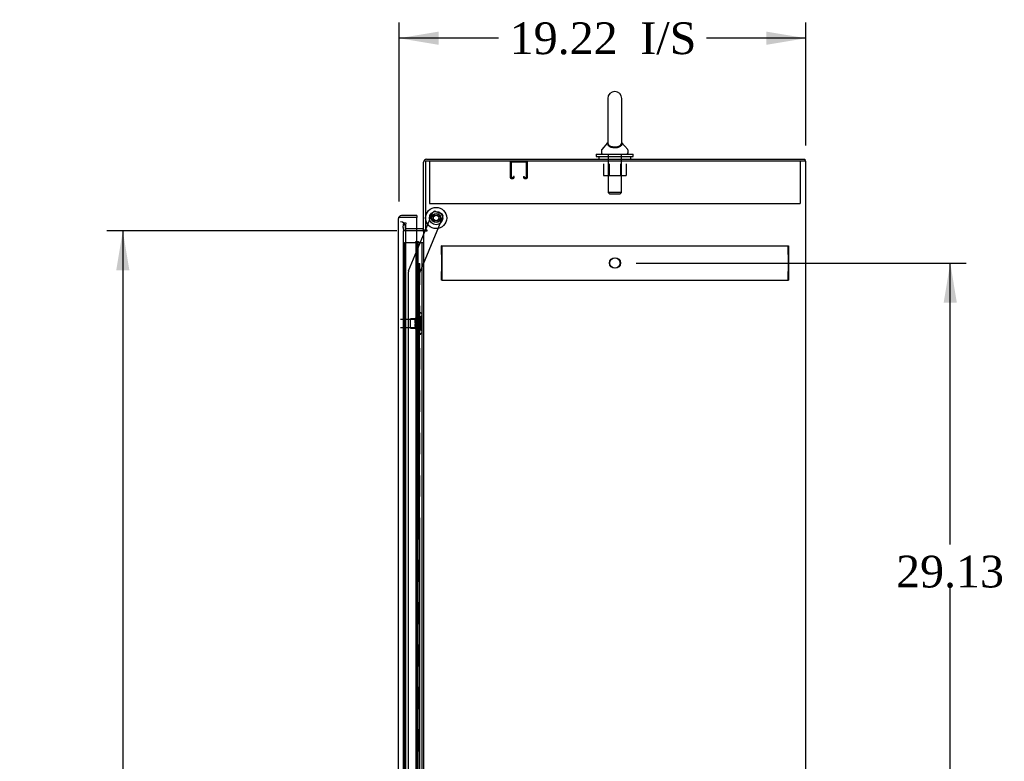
# Model space of a CAD drawing. Header units: inches. Extents: x 1 to 299, y -2 to 199.
# Tile 7 of 12: x 124 to 171, y 107 to 142. Entities that reach past the tile are written whole.
import ezdxf
from ezdxf.enums import TextEntityAlignment as Align
from ezdxf.lldxf.tags import DXFTag

# ---------------------------------------------------------------- set-up
doc = ezdxf.new("R2010")
doc.units = ezdxf.units.IN
doc.header["$MEASUREMENT"] = 0
for name, color, linetype in [('COM50677-2', 7, 'Continuous'), ('COM53964-1', 7, 'Continuous'), ('COM54746-60', 7, 'Continuous'), ('COM55914', 7, 'Continuous'), ('COM56670-3', 7, 'Continuous'), ('COM70220', 7, 'Continuous'), ('COM70839-3', 7, 'Continuous'), ('COM71199-4', 7, 'Continuous'), ('COM71210-4', 7, 'Continuous'), ('Default', 7, 'Continuous'), ('NTS18024', 7, 'Continuous'), ('NTS18147', 7, 'Continuous'), ('ROL87452', 7, 'Continuous'), ('RVT17786', 7, 'Continuous'), ('SCS86414', 7, 'Continuous'), ('STD26122', 7, 'Continuous'), ('WAF25376', 7, 'Continuous'), ('WAF25377', 7, 'Continuous'), ('WAM254785', 7, 'Continuous'), ('WAM30038', 7, 'Continuous')]:
    doc.layers.add(name, color=color, linetype=linetype)
doc.styles.add('SEACAD_Times_New_Roman', font='times.ttf')
tags = doc.linetypes.add('HIDDEN2', pattern=[0.1875, 0.125, -0.0625]).pattern_tags.tags
tags[6:7] = [DXFTag(74, 4), DXFTag(75, 0), DXFTag(340, '0'), DXFTag(46, 0.0), DXFTag(50, 0.0), DXFTag(44, 0.0), DXFTag(45, 0.0)]
tags[4:5] = [DXFTag(74, 4), DXFTag(75, 0), DXFTag(340, '0'), DXFTag(46, 0.0), DXFTag(50, 0.0), DXFTag(44, 0.0), DXFTag(45, 0.0)]
doc.dimstyles.new('HAMMOND_(STH_-_300x200)', dxfattribs={"dimtxt": 1.5, "dimasz": 1.875, "dimexe": 0.75, "dimexo": 0.75, "dimgap": 0.375, "dimtad": 0, "dimtih": 1, "dimtoh": 1, "dimzin": 0, "dimdsep": 46, "dimtxsty": 'SEACAD_Times_New_Roman', "dimblk1": '_SE_FILLED', "dimblk2": '_SE_FILLED', "dimsah": 1, "dimcen": 0.75, "dimadec": 0, "dimazin": 0, "dimtfac": 0.8, "dimtofl": 0, "dimtmove": 0, "dimatfit": 3, "dimfxl": 1, "dimtolj": 1, "dimtzin": 0, "dimarcsym": 0})

# ---------------------------------------------------------------- blocks, each defined once
blk = doc.blocks.new('SE3')
at = {"layer": 'COM50677-2', "color": 7, "linetype": 'HIDDEN2'}
for p, q in [((143.583, 135.485), (143.583, 135.3)), ((161.083, 135.485), (161.083, 135.3)), ((143.583, 135.3), (143.583, 133.485)), ((161.083, 135.3), (161.083, 133.485)), ((143.583, 133.485), (161.083, 133.485))]:
    blk.add_line(p, q, dxfattribs=at)
at = {"layer": 'COM53964-1', "color": 7, "linetype": 'HIDDEN2'}
for p, q in [((144.144, 131.356), (144.144, 131.494)), ((144.161, 131.494), (144.144, 131.494)), ((144.144, 131.218), (144.144, 131.356)), ((144.144, 131.08), (144.144, 131.218)), ((144.161, 131.494), (144.161, 131.356)), ((144.161, 131.494), (160.536, 131.494)), ((144.161, 131.356), (144.161, 130.007)), ((160.519, 131.356), (160.519, 131.494)), ((160.519, 131.218), (160.519, 131.356)), ((160.519, 131.08), (160.519, 131.218)), ((160.536, 131.494), (160.536, 131.356)), ((160.536, 131.356), (160.536, 130.007)), ((144.144, 131.08), (144.144, 130.283)), ((144.161, 131.08), (144.144, 131.08)), ((160.519, 131.08), (160.519, 130.283)), ((144.144, 130.145), (144.144, 130.283)), ((144.161, 130.283), (144.144, 130.283)), ((160.519, 130.145), (160.519, 130.283)), ((144.144, 130.007), (144.144, 130.145)), ((144.144, 129.869), (144.144, 130.007)), ((144.161, 129.869), (144.144, 129.869)), ((144.161, 130.007), (144.161, 129.869)), ((144.161, 129.869), (160.536, 129.869)), ((160.519, 130.007), (160.519, 130.145)), ((160.519, 129.869), (160.519, 130.007)), ((160.536, 130.007), (160.536, 129.869))]:
    blk.add_line(p, q, dxfattribs=at)
for centre in [(152.332, 130.682), (152.349, 130.682)]:
    blk.add_circle(centre, 0.25, dxfattribs=at)
at = {"layer": 'COM54746-60', "color": 7, "linetype": 'HIDDEN2'}
for p, q in [((142.399, 131.659), (142.923, 131.659)), ((142.399, 71.659), (142.399, 131.659)), ((142.923, 131.659), (142.948, 131.659)), ((142.941, 131.668), (142.941, 131.694)), ((142.941, 131.694), (142.991, 131.694)), ((142.991, 131.668), (142.941, 131.668)), ((142.948, 71.659), (142.948, 131.659)), ((143.003, 131.659), (142.948, 131.659)), ((142.953, 131.668), (142.953, 71.659)), ((142.991, 131.694), (143.016, 131.694)), ((142.991, 131.668), (143.016, 131.668)), ((143.003, 131.659), (143.045, 131.659)), ((143.003, 130.659), (143.003, 131.659)), ((143.016, 131.694), (143.066, 131.694)), ((143.066, 131.668), (143.016, 131.668)), ((143.045, 131.659), (143.239, 131.659)), ((143.045, 130.659), (143.045, 131.659)), ((143.053, 71.659), (143.053, 131.668)), ((143.066, 131.694), (143.066, 131.668)), ((143.239, 131.659), (143.301, 131.659)), ((143.239, 71.659), (143.239, 131.659)), ((142.948, 130.659), (143.003, 130.659)), ((142.993, 130.659), (143.12, 130.659)), ((142.993, 129.659), (142.993, 130.659)), ((143.09, 129.659), (143.09, 130.659)), ((143.115, 130.659), (143.115, 129.659)), ((143.12, 129.659), (143.12, 130.659)), ((142.948, 129.659), (143.003, 129.659)), ((142.993, 129.659), (143.12, 129.659)), ((143.003, 128.659), (143.003, 129.659)), ((143.045, 128.659), (143.045, 129.659)), ((142.948, 128.659), (143.003, 128.659)), ((142.993, 128.659), (143.12, 128.659)), ((142.993, 127.659), (142.993, 128.659)), ((143.09, 127.659), (143.09, 128.659)), ((143.115, 128.659), (143.115, 127.659)), ((143.12, 127.659), (143.12, 128.659)), ((142.948, 127.659), (143.003, 127.659)), ((142.993, 127.659), (143.12, 127.659)), ((143.003, 126.659), (143.003, 127.659)), ((143.045, 126.659), (143.045, 127.659)), ((142.948, 126.659), (143.003, 126.659)), ((142.993, 126.659), (143.12, 126.659)), ((142.993, 125.659), (142.993, 126.659)), ((143.09, 125.659), (143.09, 126.659)), ((143.115, 126.659), (143.115, 125.659)), ((143.12, 125.659), (143.12, 126.659)), ((142.948, 125.659), (143.003, 125.659)), ((142.993, 125.659), (143.12, 125.659)), ((143.003, 124.659), (143.003, 125.659)), ((143.045, 124.659), (143.045, 125.659)), ((142.948, 124.659), (143.003, 124.659)), ((142.993, 124.659), (143.12, 124.659)), ((142.993, 123.659), (142.993, 124.659)), ((143.09, 123.659), (143.09, 124.659)), ((143.115, 124.659), (143.115, 123.659)), ((143.12, 123.659), (143.12, 124.659)), ((142.948, 123.659), (143.003, 123.659)), ((142.993, 123.659), (143.12, 123.659)), ((143.003, 122.659), (143.003, 123.659)), ((143.045, 122.659), (143.045, 123.659)), ((142.948, 122.659), (143.003, 122.659)), ((142.993, 122.659), (143.12, 122.659)), ((142.993, 121.659), (142.993, 122.659)), ((143.09, 121.659), (143.09, 122.659)), ((143.115, 122.659), (143.115, 121.659)), ((143.12, 121.659), (143.12, 122.659)), ((142.948, 121.659), (143.003, 121.659)), ((142.993, 121.659), (143.12, 121.659)), ((143.003, 120.659), (143.003, 121.659)), ((143.045, 120.659), (143.045, 121.659)), ((142.948, 120.659), (143.003, 120.659)), ((142.993, 120.659), (143.12, 120.659)), ((142.993, 119.659), (142.993, 120.659)), ((143.09, 119.659), (143.09, 120.659)), ((143.115, 120.659), (143.115, 119.659)), ((143.12, 119.659), (143.12, 120.659)), ((142.948, 119.659), (143.003, 119.659)), ((142.993, 119.659), (143.12, 119.659)), ((143.003, 118.659), (143.003, 119.659)), ((143.045, 118.659), (143.045, 119.659)), ((142.948, 118.659), (143.003, 118.659)), ((142.993, 118.659), (143.12, 118.659)), ((142.993, 117.659), (142.993, 118.659)), ((143.09, 117.659), (143.09, 118.659)), ((143.115, 118.659), (143.115, 117.659)), ((143.12, 117.659), (143.12, 118.659)), ((142.948, 117.659), (143.003, 117.659)), ((142.993, 117.659), (143.12, 117.659)), ((143.003, 116.659), (143.003, 117.659)), ((143.045, 116.659), (143.045, 117.659)), ((142.948, 116.659), (143.003, 116.659)), ((142.993, 116.659), (143.12, 116.659)), ((142.993, 115.659), (142.993, 116.659)), ((143.09, 115.659), (143.09, 116.659)), ((143.115, 116.659), (143.115, 115.659)), ((143.12, 115.659), (143.12, 116.659)), ((142.948, 115.659), (143.003, 115.659)), ((142.993, 115.659), (143.12, 115.659)), ((143.003, 114.659), (143.003, 115.659)), ((143.045, 114.659), (143.045, 115.659)), ((142.948, 114.659), (143.003, 114.659)), ((142.993, 114.659), (143.12, 114.659)), ((142.993, 113.659), (142.993, 114.659)), ((143.09, 113.659), (143.09, 114.659)), ((143.115, 114.659), (143.115, 113.659)), ((143.12, 113.659), (143.12, 114.659)), ((142.948, 113.659), (143.003, 113.659)), ((142.993, 113.659), (143.12, 113.659)), ((143.003, 112.659), (143.003, 113.659)), ((143.045, 112.659), (143.045, 113.659)), ((142.948, 112.659), (143.003, 112.659)), ((142.993, 112.659), (143.12, 112.659)), ((142.993, 111.659), (142.993, 112.659)), ((143.09, 111.659), (143.09, 112.659)), ((143.115, 112.659), (143.115, 111.659)), ((143.12, 111.659), (143.12, 112.659)), ((142.948, 111.659), (143.003, 111.659)), ((142.993, 111.659), (143.12, 111.659)), ((143.003, 110.659), (143.003, 111.659)), ((143.045, 110.659), (143.045, 111.659)), ((142.948, 110.659), (143.003, 110.659)), ((142.993, 110.659), (143.12, 110.659)), ((142.993, 109.659), (142.993, 110.659)), ((143.09, 109.659), (143.09, 110.659)), ((143.115, 110.659), (143.115, 109.659)), ((143.12, 109.659), (143.12, 110.659)), ((142.948, 109.659), (143.003, 109.659)), ((142.993, 109.659), (143.12, 109.659)), ((143.003, 108.659), (143.003, 109.659)), ((143.045, 108.659), (143.045, 109.659)), ((142.948, 108.659), (143.003, 108.659)), ((142.993, 108.659), (143.12, 108.659)), ((142.993, 107.659), (142.993, 108.659)), ((143.09, 107.659), (143.09, 108.659)), ((143.115, 108.659), (143.115, 107.659)), ((143.12, 107.659), (143.12, 108.659)), ((142.948, 107.659), (143.003, 107.659)), ((142.993, 107.659), (143.12, 107.659)), ((143.003, 106.659), (143.003, 107.659)), ((143.045, 106.659), (143.045, 107.659))]:
    blk.add_line(p, q, dxfattribs=at)
at = {"layer": 'COM55914', "color": 7, "linetype": 'HIDDEN2'}
for p, q in [((147.396, 135.442), (147.396, 134.715)), ((147.436, 135.442), (147.436, 134.715)), ((148.166, 135.445), (147.439, 135.445)), ((148.169, 134.715), (148.169, 135.442)), ((148.209, 134.715), (148.209, 135.442)), ((147.439, 134.712), (147.541, 134.712)), ((147.439, 134.672), (147.541, 134.672)), ((147.544, 134.715), (147.544, 134.766)), ((147.584, 134.766), (147.544, 134.766)), ((147.584, 134.715), (147.584, 134.766)), ((148.021, 134.766), (148.021, 134.715)), ((148.021, 134.766), (148.061, 134.766)), ((148.061, 134.766), (148.061, 134.715)), ((148.064, 134.712), (148.166, 134.712)), ((148.064, 134.672), (148.166, 134.672))]:
    blk.add_line(p, q, dxfattribs=at)
for centre, radius, start, end in [((147.439, 135.442), 0.043, 90, 180), ((147.439, 135.442), 0.003, 90, 180), ((148.166, 135.442), 0.043, 0, 90), ((148.166, 135.442), 0.003, 0, 90), ((147.439, 134.715), 0.043, 180, 270), ((147.439, 134.715), 0.003, 180, 270), ((147.541, 134.715), 0.003, 270, 0), ((147.541, 134.715), 0.043, 270, 0), ((148.064, 134.715), 0.043, 180, 270), ((148.064, 134.715), 0.003, 180, 270), ((148.166, 134.715), 0.003, 270, 0), ((148.166, 134.715), 0.043, 270, 0)]:
    blk.add_arc(centre, radius, start, end, dxfattribs=at)
at = {"layer": 'COM56670-3', "color": 7, "linetype": 'Continuous'}
for p, q in [((143.301, 132.235), (143.301, 135.437)), ((143.444, 135.58), (161.301, 135.58)), ((161.301, 135.58), (161.301, 135.485)), ((143.253, 132.3), (142.989, 132.3)), ((143.396, 132.235), (143.301, 132.235))]:
    blk.add_line(p, q, dxfattribs=at)
at = {"layer": 'COM56670-3', "color": 7, "linetype": 'HIDDEN2'}
for p, q in [((142.336, 132.373), (142.376, 132.601)), ((142.376, 132.601), (142.47, 132.585)), ((142.47, 132.585), (142.43, 132.356)), ((142.334, 132.355), (142.336, 132.373)), ((142.43, 132.356), (142.43, 132.338)), ((142.989, 132.3), (142.477, 132.3))]:
    blk.add_line(p, q, dxfattribs=at)
at = {"layer": 'COM56670-3', "color": 7, "linetype": 'Continuous'}
for centre, radius, start, end in [((143.444, 135.437), 0.143, 90, 180), ((143.253, 132.348), 0.048, 270, 0), ((143.253, 132.348), 0.143, 270, 307.7949)]:
    blk.add_arc(centre, radius, start, end, dxfattribs=at)
at = {"layer": 'COM56670-3', "color": 7, "linetype": 'HIDDEN2'}
for centre, radius, start, end in [((143.444, 135.437), 0.048, 90, 180), ((142.477, 132.348), 0.143, 177.2132, 270), ((142.477, 132.348), 0.048, 191.9667, 270)]:
    blk.add_arc(centre, radius, start, end, dxfattribs=at)
at = {"layer": 'COM70220', "color": 7, "linetype": 'HIDDEN2'}
for p, q in [((142.459, 132.125), (142.459, 132.375)), ((142.459, 71.193), (142.459, 132.125))]:
    blk.add_line(p, q, dxfattribs=at)
blk.add_arc((142.209, 132.375), 0.25, 0, 90, dxfattribs=at)
at = {"layer": 'COM70839-3', "color": 7, "linetype": 'HIDDEN2'}
for p, q in [((143.389, 132.235), (143.725, 133.047)), ((143.888, 133.114), (144.148, 133.007)), ((143.116, 130.187), (144.216, 132.844)), ((142.595, 130.316), (143.377, 132.205)), ((142.598, 103.684), (142.585, 130.268)), ((143.129, 102.31), (143.116, 130.187))]:
    blk.add_line(p, q, dxfattribs=at)
at = {"layer": 'COM70839-3', "color": 7, "linetype": 'Continuous'}
blk.add_line((143.377, 132.205), (143.389, 132.235), dxfattribs=at)
at = {"layer": 'COM70839-3', "color": 7, "linetype": 'HIDDEN2'}
blk.add_circle((143.896, 132.807), 0.129, dxfattribs=at)
for centre, start, end in [((143.84, 132.999), 67.5155, 157.5155), ((144.1, 132.891), 337.5155, 67.5155), ((142.71, 130.268), 157.5155, 180.0275)]:
    blk.add_arc(centre, 0.125, start, end, dxfattribs=at)
at = {"layer": 'COM71199-4', "color": 7, "linetype": 'Continuous'}
for p, q in [((142.114, 70.536), (142.114, 132.782)), ((142.114, 132.782), (142.114, 132.782)), ((142.114, 132.782), (142.114, 132.782)), ((142.114, 132.782), (142.114, 132.782)), ((142.195, 132.83), (142.144, 132.869)), ((142.257, 132.83), (142.144, 132.83)), ((142.257, 132.83), (142.195, 132.83)), ((142.989, 132.925), (142.257, 132.925)), ((142.257, 132.83), (142.257, 132.83)), ((142.989, 132.83), (142.257, 132.83)), ((142.989, 132.83), (142.257, 132.83)), ((142.989, 132.925), (142.989, 132.83)), ((142.989, 70.488), (142.989, 132.83))]:
    blk.add_line(p, q, dxfattribs=at)
for start, end in [(142.4964, 179.8439), (179.9238, 180), (90, 142.4964)]:
    blk.add_arc((142.257, 132.782), 0.143, start, end, dxfattribs=at)
blk.add_open_spline([(142.144, 132.83), (142.134, 132.822), (142.127, 132.814), (142.119, 132.802), (142.117, 132.798), (142.115, 132.79), (142.114, 132.786), (142.114, 132.782)], degree=3, knots=[0, 0, 0, 0, 0.5, 0.5, 0.75, 0.75, 1, 1, 1, 1], dxfattribs=at)
at = {"layer": 'COM71210-4', "color": 7, "linetype": 'Continuous'}
for p, q in [((161.218, 135.485), (143.396, 135.485)), ((143.396, 135.485), (143.396, 132.235)), ((161.361, 135.485), (161.218, 135.485)), ((161.361, 63.615), (161.361, 135.485)), ((143.253, 132.205), (142.989, 132.205)), ((143.301, 132.205), (143.253, 132.205)), ((143.301, 132.205), (143.444, 132.205)), ((143.301, 132.205), (143.301, 70.895)), ((143.474, 132.235), (143.396, 132.235)), ((143.444, 132.205), (143.474, 132.205)), ((143.474, 132.205), (143.474, 132.235))]:
    blk.add_line(p, q, dxfattribs=at)
at = {"layer": 'COM71210-4', "color": 7, "linetype": 'HIDDEN2'}
for p, q in [((142.989, 132.205), (142.334, 132.205)), ((142.334, 132.205), (142.334, 70.895))]:
    blk.add_line(p, q, dxfattribs=at)
at = {"layer": 'NTS18024', "color": 7, "linetype": 'HIDDEN2'}
for p, q in [((151.798, 135.36), (151.798, 134.815)), ((152.07, 135.36), (152.07, 134.815)), ((152.596, 135.36), (152.596, 134.815)), ((152.871, 135.36), (152.871, 134.815)), ((151.798, 134.815), (152.07, 134.815)), ((152.07, 134.815), (152.596, 134.815)), ((152.596, 134.815), (152.871, 134.815))]:
    blk.add_line(p, q, dxfattribs=at)
at = {"layer": 'NTS18147', "color": 7, "linetype": 'HIDDEN2'}
for p, q in [((142.68, 127.61), (142.68, 128.05)), ((143.117, 128.05), (142.68, 128.05)), ((143.117, 128.325), (143.117, 128.33)), ((143.18, 128.33), (143.117, 128.33)), ((143.117, 128.325), (143.117, 128.137)), ((143.117, 128.325), (143.18, 128.325)), ((143.117, 128.137), (143.117, 128.019)), ((143.18, 128.137), (143.117, 128.137)), ((143.117, 128.019), (143.117, 127.641)), ((143.117, 128.019), (143.18, 128.019)), ((143.18, 128.325), (143.18, 128.33)), ((143.18, 128.019), (143.18, 128.137)), ((143.242, 128.177), (143.242, 128.231)), ((142.68, 127.61), (143.117, 127.61)), ((143.117, 127.641), (143.117, 127.524)), ((143.18, 127.641), (143.117, 127.641)), ((143.117, 127.524), (143.117, 127.335)), ((143.117, 127.524), (143.18, 127.524)), ((143.18, 127.524), (143.18, 127.641)), ((143.242, 127.429), (143.242, 127.484)), ((143.117, 127.335), (143.117, 127.33)), ((143.18, 127.335), (143.117, 127.335)), ((143.117, 127.33), (143.18, 127.33)), ((143.18, 127.335), (143.18, 127.33))]:
    blk.add_line(p, q, dxfattribs=at)
blk.add_arc((142.924, 127.83), 0.318, 323.6338, 36.3662, dxfattribs=at)
for centre, start_param, end_param in [((142.924, 128.231), 2.506883, 3.776302), ((142.924, 128.177), 2.506883, 3.141593), ((142.924, 127.484), 3.141593, 3.776302), ((142.924, 127.429), 2.506883, 3.776302)]:
    blk.add_ellipse(centre, major_axis=(-0.318, 0), ratio=0.5, start_param=start_param, end_param=end_param, dxfattribs=at)
at = {"layer": 'ROL87452', "color": 7, "linetype": 'HIDDEN2'}
for radius in [0.5, 0.206]:
    blk.add_circle((143.896, 132.807), radius, dxfattribs=at)
at = {"layer": 'RVT17786', "color": 7, "linetype": 'HIDDEN2'}
blk.add_circle((143.896, 132.807), 0.217, dxfattribs=at)
at = {"layer": 'SCS86414', "color": 7, "linetype": 'Continuous'}
for p, q in [((152.002, 138.445), (152.002, 136.376)), ((152.665, 136.374), (152.665, 138.445)), ((151.993, 136.364), (151.722, 136.038)), ((152.944, 136.038), (152.673, 136.364)), ((151.708, 135.999), (151.708, 135.88)), ((152.958, 135.88), (152.958, 135.999))]:
    blk.add_line(p, q, dxfattribs=at)
at = {"layer": 'SCS86414', "color": 7, "linetype": 'HIDDEN2'}
for p, q in [((152.021, 135.82), (152.021, 134.005)), ((152.645, 134.005), (152.645, 135.82)), ((152.645, 134.005), (152.021, 134.005)), ((152.021, 134.005), (152.081, 133.945)), ((152.081, 133.945), (152.585, 133.945)), ((152.585, 133.945), (152.645, 134.005))]:
    blk.add_line(p, q, dxfattribs=at)
at = {"layer": 'SCS86414', "color": 7, "linetype": 'Continuous'}
for centre, radius, start, end in [((152.333, 138.445), 0.331, 0, 180), ((151.768, 135.999), 0.06, 140.3214, 180), ((151.768, 135.88), 0.06, 180, 270), ((152.898, 135.88), 0.06, 270, 0), ((152.898, 135.999), 0.06, 0, 39.6786)]:
    blk.add_arc(centre, radius, start, end, dxfattribs=at)
for points, knots in [([(152.671, 136.367), (152.671, 136.367), (152.672, 136.363), (152.672, 136.346), (152.672, 136.334), (152.667, 136.292), (152.656, 136.261), (152.611, 136.201), (152.575, 136.173), (152.479, 136.131), (152.417, 136.117), (152.287, 136.113), (152.221, 136.123), (152.142, 136.15), (152.118, 136.161), (152.078, 136.186), (152.061, 136.2), (152.02, 136.243), (152.005, 136.274), (151.996, 136.318), (151.994, 136.332), (151.994, 136.355), (151.995, 136.364), (151.995, 136.367), (151.995, 136.367), (151.995, 136.367)], [0.318155, 0.318155, 0.318155, 0.318155, 0.34375, 0.34375, 0.375, 0.375, 0.4375, 0.4375, 0.5, 0.5, 0.5625, 0.5625, 0.625, 0.625, 0.65625, 0.65625, 0.6875, 0.6875, 0.75, 0.75, 0.78125, 0.78125, 0.8125, 0.8125, 0.818429, 0.818429, 0.818429, 0.818429]), ([(152.002, 136.378), (152.002, 136.37), (152.002, 136.354), (152.012, 136.312), (152.025, 136.284), (152.075, 136.231), (152.112, 136.207), (152.213, 136.171), (152.277, 136.16), (152.407, 136.162), (152.469, 136.175), (152.566, 136.213), (152.6, 136.238), (152.646, 136.291), (152.657, 136.32), (152.665, 136.363), (152.665, 136.379), (152.664, 136.384)], [0.2064316, 0.2064316, 0.2064316, 0.2064316, 0.25, 0.25, 0.3125, 0.3125, 0.375, 0.375, 0.4375, 0.4375, 0.5, 0.5, 0.5625, 0.5625, 0.625, 0.625, 0.6743973, 0.6743973, 0.6743973, 0.6743973])]:
    blk.add_open_spline(points, degree=3, knots=knots, dxfattribs=at)
at = {"layer": 'STD26122', "color": 7, "linetype": 'HIDDEN2'}
for p, q in [((143.174, 128.015), (142.209, 128.015)), ((143.174, 127.645), (143.174, 128.015)), ((143.209, 127.98), (143.174, 128.015)), ((143.209, 127.68), (143.209, 127.98)), ((142.209, 127.645), (143.174, 127.645)), ((143.174, 127.645), (143.209, 127.68))]:
    blk.add_line(p, q, dxfattribs=at)
at = {"layer": 'WAF25376', "color": 7, "linetype": 'HIDDEN2'}
for radius in [0.315, 0.14]:
    blk.add_circle((143.896, 132.807), radius, dxfattribs=at)
at = {"layer": 'WAF25377', "color": 7, "linetype": 'Continuous'}
for p, q in [((151.458, 135.82), (153.208, 135.82)), ((151.458, 135.82), (151.458, 135.705)), ((153.208, 135.705), (153.208, 135.82)), ((151.458, 135.705), (153.208, 135.705))]:
    blk.add_line(p, q, dxfattribs=at)
at = {"layer": 'WAM254785', "color": 7, "linetype": 'Continuous'}
for p, q in [((151.583, 135.705), (151.583, 135.58)), ((153.083, 135.58), (153.083, 135.705))]:
    blk.add_line(p, q, dxfattribs=at)
at = {"layer": 'WAM30038', "color": 7, "linetype": 'HIDDEN2'}
for p, q in [((142.904, 128.004), (142.904, 128.058)), ((142.949, 128.032), (142.904, 128.004)), ((142.904, 127.979), (142.949, 128.007)), ((142.904, 128.004), (142.92, 127.991)), ((142.904, 127.848), (142.904, 127.979)), ((142.92, 127.991), (142.959, 128.016)), ((142.968, 127.455), (142.968, 128.205)), ((142.992, 128.205), (142.968, 128.205)), ((142.992, 127.455), (142.992, 128.205)), ((142.949, 127.848), (142.904, 127.848)), ((142.904, 127.681), (142.904, 127.813)), ((142.904, 127.813), (142.949, 127.813)), ((142.949, 127.653), (142.904, 127.681)), ((142.92, 127.669), (142.904, 127.656)), ((142.904, 127.602), (142.904, 127.656)), ((142.904, 127.656), (142.949, 127.628)), ((142.959, 127.645), (142.92, 127.669)), ((142.968, 127.455), (142.992, 127.455))]:
    blk.add_line(p, q, dxfattribs=at)
for centre, radius, start, end in [((142.384, 128.733), 0.85, 311.7058, 313.4493), ((142.95, 127.83), 0.0181, 1.7718, 93.073), ((142.95, 127.831), 0.0182, 267.1609, 357.9942), ((142.381, 126.924), 0.854, 46.5547, 48.2901)]:
    blk.add_arc(centre, radius, start, end, dxfattribs=at)
for points, knots in [([(142.904, 128.058), (142.917, 128.07), (142.93, 128.081), (142.943, 128.093), (142.945, 128.095), (142.947, 128.096), (142.949, 128.098)], [0, 0, 0, 0, 0.858552, 0.858552, 0.858552, 1, 1, 1, 1]), ([(142.963, 128.037), (142.962, 128.037), (142.962, 128.037), (142.958, 128.037), (142.953, 128.035), (142.949, 128.032)], [0.4389304, 0.4389304, 0.4389304, 0.4389304, 0.5, 0.5, 1, 1, 1, 1]), ([(142.949, 128.007), (142.951, 128.009), (142.953, 128.01), (142.958, 128.014), (142.96, 128.016), (142.963, 128.02), (142.965, 128.023), (142.967, 128.028), (142.968, 128.03), (142.968, 128.032)], [0, 0, 0, 0, 0.25, 0.25, 0.5, 0.5, 0.75, 0.75, 1, 1, 1, 1]), ([(142.949, 127.562), (142.947, 127.564), (142.945, 127.566), (142.943, 127.567), (142.93, 127.579), (142.917, 127.59), (142.904, 127.602)], [0, 0, 0, 0, 0.141448, 0.141448, 0.141448, 1, 1, 1, 1]), ([(142.968, 127.628), (142.968, 127.63), (142.967, 127.633), (142.965, 127.638), (142.963, 127.64), (142.958, 127.646), (142.953, 127.65), (142.949, 127.653)], [0, 0, 0, 0, 0.25, 0.25, 0.5, 0.5, 1, 1, 1, 1]), ([(142.949, 127.628), (142.951, 127.627), (142.953, 127.626), (142.958, 127.624), (142.96, 127.623), (142.962, 127.623), (142.962, 127.623), (142.963, 127.623)], [0, 0, 0, 0, 0.25, 0.25, 0.5, 0.5, 0.5626015, 0.5626015, 0.5626015, 0.5626015])]:
    blk.add_open_spline(points, degree=3, knots=knots, dxfattribs=at)
blk = doc.blocks.new('DMBLK5298')
at = {"layer": 'Default', "linetype": 'Continuous'}
for points in [[(168.488, 128.807), (168.176, 130.682), (167.863, 128.807)], [(168.488, 103.427), (167.863, 103.427), (168.176, 101.552)]]:
    blk.add_hatch(color=7, dxfattribs=at).paths.add_polyline_path(points)
at = {"layer": 'Default', "color": 7, "linetype": 'Continuous'}
for p, q in [((153.349, 130.682), (168.926, 130.682)), ((168.176, 117.392), (168.176, 130.682)), ((168.176, 101.552), (168.176, 115.367)), ((153.332, 101.552), (168.926, 101.552))]:
    blk.add_line(p, q, dxfattribs=at)
at = {"layer": 'Default', "color": 7, "linetype": 'Continuous', "style": 'SEACAD_Times_New_Roman'}
blk.add_text('29.13', height=1.5, dxfattribs=at).set_placement((165.617, 116.867), align=Align.TOP_LEFT)
blk = doc.blocks.new('_SE_FILLED')
at = {"color": 0}
blk.add_line((0, 0), (-1, 0), dxfattribs=at)
blk.add_solid([(0, 0), (-1, -0.1665), (-1, 0.1665), (0, 0)], dxfattribs=at)
blk = doc.blocks.new('DMBLK5314')
at = {"layer": 'Default', "linetype": 'Continuous'}
for points in [[(128.786, 130.33), (129.411, 130.33), (129.099, 132.205)], [(128.786, 72.77), (129.099, 70.895), (129.411, 72.77)]]:
    blk.add_hatch(color=7, dxfattribs=at).paths.add_polyline_path(points)
at = {"layer": 'Default', "color": 7, "linetype": 'Continuous'}
for p, q in [((142.044, 132.205), (128.349, 132.205)), ((129.099, 132.205), (129.099, 102.825)), ((129.099, 95.775), (129.099, 70.895)), ((141.584, 70.895), (128.349, 70.895))]:
    blk.add_line(p, q, dxfattribs=at)
at = {"layer": 'Default', "color": 7, "linetype": 'Continuous', "style": 'SEACAD_Times_New_Roman'}
for s, p in [('61.31', (126.539, 102.3)), ('DOOR', (125.953, 100.05)), ('OPENING', (124.229, 97.8))]:
    blk.add_text(s, height=1.5, dxfattribs=at).set_placement(p, align=Align.TOP_LEFT)
blk = doc.blocks.new('DMBLK5316')
at = {"layer": 'Default', "linetype": 'Continuous'}
for points in [[(144.019, 141.607), (142.144, 141.295), (144.019, 140.982)], [(159.486, 141.607), (159.486, 140.982), (161.361, 141.295)]]:
    blk.add_hatch(color=7, dxfattribs=at).paths.add_polyline_path(points)
at = {"layer": 'Default', "color": 7, "linetype": 'Continuous'}
for p, q in [((142.144, 133.58), (142.144, 142.045)), ((161.361, 136.235), (161.361, 142.045)), ((146.846, 141.295), (142.144, 141.295)), ((161.361, 141.295), (156.659, 141.295))]:
    blk.add_line(p, q, dxfattribs=at)
at = {"layer": 'Default', "color": 7, "linetype": 'Continuous', "style": 'SEACAD_Times_New_Roman'}
for s, p in [('19.22', (147.371, 142.045)), ('I/S', (153.539, 142.045))]:
    blk.add_text(s, height=1.5, dxfattribs=at).set_placement(p, align=Align.TOP_LEFT)

msp = doc.modelspace()

# ---------------------------------------------------------------- block references
at = {"layer": 'Default'}
msp.add_blockref('SE3', (0, 0), dxfattribs=at)

# ---------------------------------------------------------------- dimensions: what is measured, and where the dimension line sits
at = {"layer": 'Default', "color": 7, "linetype": 'Continuous'}
dim = msp.add_linear_dim(base=(142.144, 141.295), p1=(161.361, 135.485), p2=(142.144, 132.83), text='\\A1;<> I/S', dimstyle='HAMMOND_(STH_-_300x200)', dxfattribs=at)
dim.commit()
dim.dimension.update_dxf_attribs({"geometry": 'DMBLK5316', "text_midpoint": (151.753, 141.295), "dimtype": 160})
for base, p1, p2, angle, text, picture, middle, dimtype in [((129.099, 70.895), (142.794, 132.205), (143.253, 70.895), 90, '\\A1;<>\\PDOOR\\XOPENING', 'DMBLK5314', (129.099, 101.55), 160), ((168.176, 101.552), (152.582, 101.552), (152.599, 130.682), 89.9666, '\\A1;<>', 'DMBLK5298', (168.176, 116.117), 161)]:
    dim = msp.add_linear_dim(base=base, p1=p1, p2=p2, angle=angle, text=text, dimstyle='HAMMOND_(STH_-_300x200)', dxfattribs=at)
    dim.commit()
    dim.dimension.update_dxf_attribs({"geometry": picture, "text_midpoint": middle, "dimtype": dimtype})

doc.saveas('drawing.dxf')
